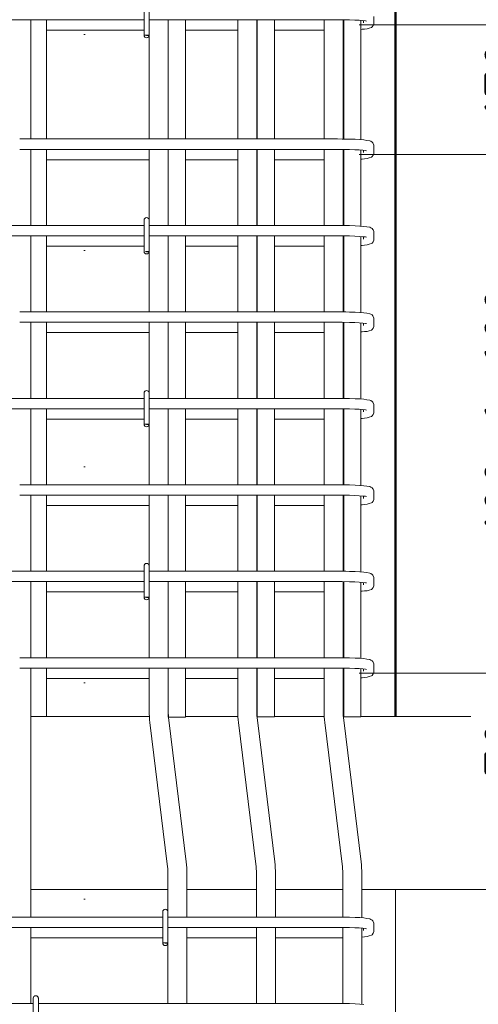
# Model space of a CAD drawing. Header units: millimetres. Extents: x 22882 to 32023, y -25742 to 9757.
# Tile 10 of 24: x 24415 to 24946, y 3767 to 4906. Entities that reach past the tile are written whole.
import ezdxf

# ---------------------------------------------------------------- set-up
doc = ezdxf.new("R2010")
doc.units = ezdxf.units.MM
doc.linetypes.add('ADSK_Линия разреза', pattern=[500, 0, -250, 0, -250])
doc.linetypes.add('ADSK_Пунктирная_п5', pattern=[125, 0, -125])
for name, color, linetype, lineweight in [('A-____-____-DIMS', 211, 'Continuous', 9), ('A-____-____-DIMS-25', 211, 'Continuous', 9), ('A-FLOR-____-MCUT', 192, 'Continuous', 50), ('G-____-____-SYMB', 111, 'ADSK_Пунктирная_п5', 20), ('S-COLS-____-OTLN', 52, 'Continuous', 20), ('S-RBAR-____-OTLN', 171, 'Continuous', 100)]:
    doc.layers.add(name, color=color, linetype=linetype, lineweight=lineweight)
doc.styles.add('GOST Common_I_1', font='GOST_Common Italic.ttf', dxfattribs={"width": 0.8, "height": 62.5})
doc.dimstyles.new('ADSK_Для_арматуры_Основной_2_5_мм_шаг_кол-во_Стрелки_точный', dxfattribs={"dimscale": 304.8, "dimtxt": 0.206224, "dimasz": 0, "dimexe": 0.123031, "dimexo": 0.000403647, "dimgap": 0.032808, "dimtad": 1, "dimdec": 0, "dimlfac": 304.8, "dimdsep": 46, "dimtxsty": 'GOST Common_I_1', "dimblk2": 'NONE', "dimsah": 1, "dimcen": 0.09, "dimdle": 0.123031, "dimazin": 0, "dimtfac": 1, "dimtdec": 4, "dimtix": 1, "dimtmove": 0, "dimatfit": 3, "dimfxl": 1, "dimtvp": 1, "dimtfill": 1, "dimtolj": 1, "dimtzin": 0, "dimarcsym": 2})
doc.dimstyles.new('ADSK_Для_арматуры_Основной_2_5_мм_шаг_кол-во_Стрелки_точный_1', dxfattribs={"dimscale": 304.8, "dimtxt": 0.206224, "dimasz": 0.246063, "dimexe": 0.123031, "dimexo": 0.000403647, "dimgap": 0.032808, "dimtad": 1, "dimdec": 0, "dimlfac": 304.8, "dimdsep": 46, "dimtxsty": 'GOST Common_I_1', "dimsah": 1, "dimcen": 0.09, "dimdle": 0.123031, "dimazin": 0, "dimtfac": 1, "dimtdec": 4, "dimtix": 1, "dimtmove": 0, "dimatfit": 3, "dimfxl": 1, "dimtvp": 1, "dimtfill": 1, "dimtolj": 1, "dimtzin": 0, "dimarcsym": 2})
doc.dimstyles.new('ADSK_Округление_5мм__Узкий_', dxfattribs={"dimscale": 304.8, "dimtxt": 0.206224, "dimasz": 0.147638, "dimexe": 0.123031, "dimexo": 0.000269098, "dimgap": 0.032808, "dimtad": 1, "dimdec": 0, "dimlfac": 304.8, "dimrnd": 5, "dimdsep": 46, "dimtxsty": 'GOST Common_I_1', "dimblk1": 'OBLIQUE', "dimblk2": 'OBLIQUE', "dimsah": 1, "dimcen": 0.09, "dimdle": 0.123031, "dimazin": 0, "dimtfac": 1, "dimtdec": 4, "dimtix": 1, "dimtmove": 0, "dimatfit": 3, "dimfxl": 1, "dimtvp": 1, "dimtfill": 1, "dimtolj": 1, "dimtzin": 0, "dimlwd": 20, "dimlwe": 20, "dimarcsym": 2})
doc.dimstyles.new('ADSK_Округление_5мм__Узкий__1', dxfattribs={"dimscale": 304.8, "dimtxt": 0.206224, "dimasz": 0.147638, "dimexe": 0.123031, "dimexo": 0.000269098, "dimgap": 0.032808, "dimtad": 1, "dimdec": 0, "dimlfac": 304.8, "dimrnd": 5, "dimdsep": 46, "dimtxsty": 'GOST Common_I_1', "dimblk1": 'OBLIQUE', "dimblk2": 'OBLIQUE', "dimsah": 1, "dimcen": 0.09, "dimdle": 0.123031, "dimazin": 0, "dimtfac": 1, "dimtdec": 4, "dimtix": 1, "dimtmove": 1, "dimatfit": 3, "dimfxl": 1, "dimtvp": 1, "dimtfill": 1, "dimtolj": 1, "dimtzin": 0, "dimlwd": 20, "dimlwe": 20, "dimarcsym": 2})

# ---------------------------------------------------------------- blocks, each defined once
blk = doc.blocks.new('DIMBLOCK8-КЖ1_ПЭ_ВЭ2_Армирование_Пилоны_Пм-2_2_1-1')
at = {"layer": 'A-____-____-DIMS-25', "lineweight": 40}
for p, q in [((25044.6, 6100), (25022.1, 6122.5)), ((25044.6, 6100), (25067.1, 6077.5)), ((25044.6, 4900), (25022.1, 4922.5)), ((25044.6, 4900), (25067.1, 4877.5))]:
    blk.add_line(p, q, dxfattribs=at)
at = {"layer": 'A-____-____-DIMS-25', "lineweight": 20}
for p, q in [((25044.6, 6100), (24808, 6100)), ((25044.6, 6100), (25044.6, 4900)), ((25044.6, 6100), (25082.1, 6100)), ((25044.6, 4900), (24808, 4900)), ((25044.6, 4900), (25082.1, 4900))]:
    blk.add_line(p, q, dxfattribs=at)
at = {"layer": 'A-____-____-DIMS-25', "color": 0, "lineweight": 20, "insert": (24953, 5434.5), "char_height": 62.5, "width": 157.25, "attachment_point": 1, "rotation": 90, "line_spacing_factor": 1.022761, "style": 'GOST Common_I_1', "bg_fill": 3, "box_fill_scale": 1.25, "bg_fill_color": 256, "bg_fill_true_color": 13158600, "bg_fill_transparency": 0}
blk.add_mtext('1200', dxfattribs=at)
blk = doc.blocks.new('_Oblique')
at = {"color": 0, "linetype": 'ByBlock', "lineweight": -2}
blk.add_line((-0.5, -0.5), (0.5, 0.5), dxfattribs=at)
blk = doc.blocks.new('DIMBLOCK9-КЖ1_ПЭ_ВЭ2_Армирование_Пилоны_Пм-2_2_1-1')
at = {"layer": 'A-____-____-DIMS-25', "lineweight": 40}
for p, q in [((25044.6, 4900), (25022.1, 4922.5)), ((25044.6, 4900), (25067.1, 4877.5)), ((25044.6, 4750), (25022.1, 4772.5)), ((25044.6, 4750), (25067.1, 4727.5))]:
    blk.add_line(p, q, dxfattribs=at)
at = {"layer": 'A-____-____-DIMS-25', "lineweight": 20}
for p, q in [((25044.6, 4900), (24808, 4900)), ((25044.6, 4900), (25044.6, 4750)), ((25044.6, 4900), (25082.1, 4900)), ((25044.6, 4750), (24808, 4750)), ((25044.6, 4750), (25082.1, 4750))]:
    blk.add_line(p, q, dxfattribs=at)
at = {"layer": 'A-____-____-DIMS-25', "color": 0, "lineweight": 20, "insert": (24953, 4777.1), "char_height": 62.5, "width": 115.061, "attachment_point": 1, "rotation": 90, "line_spacing_factor": 1.022761, "style": 'GOST Common_I_1', "bg_fill": 3, "box_fill_scale": 1.25, "bg_fill_color": 256, "bg_fill_true_color": 13158600, "bg_fill_transparency": 0}
blk.add_mtext('150', dxfattribs=at)
blk = doc.blocks.new('DIMBLOCK10-КЖ1_ПЭ_ВЭ2_Армирование_Пилоны_Пм-2_2_1-1')
at = {"layer": 'A-____-____-DIMS-25', "lineweight": 40}
for p, q in [((25044.6, 4750), (25022.1, 4772.5)), ((25044.6, 4750), (25067.1, 4727.5)), ((25044.6, 4150), (25022.1, 4172.5)), ((25044.6, 4150), (25067.1, 4127.5))]:
    blk.add_line(p, q, dxfattribs=at)
at = {"layer": 'A-____-____-DIMS-25', "lineweight": 20}
for p, q in [((25044.6, 4750), (24808, 4750)), ((25044.6, 4750), (25044.6, 4150)), ((25044.6, 4750), (25082.1, 4750)), ((25044.6, 4150), (24808, 4150)), ((25044.6, 4150), (25082.1, 4150))]:
    blk.add_line(p, q, dxfattribs=at)
at = {"layer": 'A-____-____-DIMS-25', "color": 0, "lineweight": 20, "insert": (24953, 4397.3), "char_height": 62.5, "width": 126.567, "attachment_point": 1, "rotation": 90, "line_spacing_factor": 1.022761, "style": 'GOST Common_I_1', "bg_fill": 3, "box_fill_scale": 1.25, "bg_fill_color": 256, "bg_fill_true_color": 13158600, "bg_fill_transparency": 0}
blk.add_mtext('600', dxfattribs=at)
blk = doc.blocks.new('DIMBLOCK11-КЖ1_ПЭ_ВЭ2_Армирование_Пилоны_Пм-2_2_1-1')
at = {"layer": 'A-____-____-DIMS-25', "lineweight": 40}
for p, q in [((25044.6, 4150), (25022.1, 4172.5)), ((25044.6, 4150), (25067.1, 4127.5)), ((25044.6, 4100), (25022.1, 4122.5)), ((25044.6, 4100), (25067.1, 4077.5))]:
    blk.add_line(p, q, dxfattribs=at)
at = {"layer": 'A-____-____-DIMS-25', "lineweight": 20}
for p, q in [((25044.6, 4150), (24808, 4150)), ((25044.6, 4150), (25044.6, 4062.5)), ((25044.6, 4150), (25082.1, 4150)), ((25044.6, 4098.2), (25044.6, 4125)), ((25044.6, 4100), (24875, 4100)), ((25044.6, 4100), (25082.1, 4100)), ((25044.6, 4015.3), (25044.6, 4098.2))]:
    blk.add_line(p, q, dxfattribs=at)
at = {"layer": 'A-____-____-DIMS-25', "color": 0, "lineweight": 20, "insert": (24953, 4015.3), "char_height": 62.5, "width": 84.378, "attachment_point": 1, "rotation": 90, "line_spacing_factor": 1.022761, "style": 'GOST Common_I_1', "bg_fill": 3, "box_fill_scale": 1.25, "bg_fill_color": 256, "bg_fill_true_color": 13158600, "bg_fill_transparency": 0}
blk.add_mtext('50', dxfattribs=at)
blk = doc.blocks.new('DIMBLOCK13-КЖ1_ПЭ_ВЭ2_Армирование_Пилоны_Пм-2_2_1-1')
at = {"layer": 'A-____-____-DIMS-25', "lineweight": 40}
for points in [[(25044.6, 6100), (25034.8, 6025), (25054.5, 6025)], [(25044.6, 4900), (25054.5, 4975), (25034.8, 4975)]]:
    blk.add_hatch(color=256, dxfattribs=at).paths.add_polyline_path(points)
at = {"layer": 'A-____-____-DIMS-25'}
for p, q in [((25044.6, 6137.5), (25044.6, 4862.5)), ((25044.6, 6100), (24856.5, 6100)), ((25044.6, 6100), (25082.1, 6100)), ((25044.6, 4900), (24856.5, 4900)), ((25044.6, 4900), (25082.1, 4900))]:
    blk.add_line(p, q, dxfattribs=at)
at = {"layer": 'A-____-____-DIMS-25', "lineweight": 40}
for p, q in [((25044.6, 6100), (25034.8, 6025)), ((25054.5, 6025), (25044.6, 6100)), ((25034.8, 6025), (25054.5, 6025)), ((25054.5, 4975), (25034.8, 4975)), ((25034.8, 4975), (25044.6, 4900)), ((25044.6, 4900), (25054.5, 4975))]:
    blk.add_line(p, q, dxfattribs=at)
at = {"layer": 'A-____-____-DIMS-25', "color": 0, "insert": (24953, 5329), "char_height": 62.5, "width": 410.383, "attachment_point": 1, "rotation": 90, "line_spacing_factor": 1.022761, "style": 'GOST Common_I_1', "bg_fill": 3, "box_fill_scale": 1.25, "bg_fill_color": 256, "bg_fill_true_color": 13158600, "bg_fill_transparency": 0}
blk.add_mtext('200x6=1200', dxfattribs=at)
blk = doc.blocks.new('_None')
blk = doc.blocks.new('DIMBLOCK14-КЖ1_ПЭ_ВЭ2_Армирование_Пилоны_Пм-2_2_1-1')
at = {"layer": 'A-____-____-DIMS-25', "lineweight": 40}
for points in [[(25044.6, 4750), (25034.8, 4675), (25054.5, 4675)], [(25044.6, 4150), (25054.5, 4225), (25034.8, 4225)]]:
    blk.add_hatch(color=256, dxfattribs=at).paths.add_polyline_path(points)
at = {"layer": 'A-____-____-DIMS-25'}
for p, q in [((25044.6, 4787.5), (25044.6, 4112.5)), ((25044.6, 4750), (24856.5, 4750)), ((25044.6, 4750), (25082.1, 4750)), ((25044.6, 4150), (24856.5, 4150)), ((25044.6, 4150), (25082.1, 4150))]:
    blk.add_line(p, q, dxfattribs=at)
at = {"layer": 'A-____-____-DIMS-25', "lineweight": 40}
for p, q in [((25044.6, 4750), (25034.8, 4675)), ((25054.5, 4675), (25044.6, 4750)), ((25034.8, 4675), (25054.5, 4675)), ((25054.5, 4225), (25034.8, 4225)), ((25034.8, 4225), (25044.6, 4150)), ((25044.6, 4150), (25054.5, 4225))]:
    blk.add_line(p, q, dxfattribs=at)
at = {"layer": 'A-____-____-DIMS-25', "color": 0, "insert": (24953, 4296.6), "char_height": 62.5, "width": 368.194, "attachment_point": 1, "rotation": 90, "line_spacing_factor": 1.022761, "style": 'GOST Common_I_1', "bg_fill": 3, "box_fill_scale": 1.25, "bg_fill_color": 256, "bg_fill_true_color": 13158600, "bg_fill_transparency": 0}
blk.add_mtext('100x6=600', dxfattribs=at)

msp = doc.modelspace()

# ---------------------------------------------------------------- hatches: boundary and pattern name
at = {"layer": 'S-RBAR-____-OTLN', "lineweight": 20}
for points in [[(24564.1938, 4887.302), (24564.7896, 4888), (24558.8918, 4888), (24561.8918, 4887.605)], [(24564.1938, 4637.302), (24564.7896, 4638), (24560.4836, 4637.7904), (24561.8918, 4637.605)], [(24564.1938, 4437.302), (24564.7896, 4438), (24558.8918, 4438), (24561.8918, 4437.605)], [(24564.1938, 4237.302), (24564.7896, 4238), (24558.8918, 4238), (24561.8918, 4237.605)]]:
    msp.add_hatch(color=256, dxfattribs=at).paths.add_polyline_path(points)
h = msp.add_hatch(color=256, dxfattribs=at)
edge = h.paths.add_edge_path()
edge.add_arc((24561.8918, 4888), 3, 339.0594289, 360)
edge.add_line((24564.8918, 4888), (24561.8918, 4888))
edge.add_line((24561.8918, 4888), (24564.6937, 4886.9278))
h = msp.add_hatch(color=256, dxfattribs=at)
edge = h.paths.add_edge_path()
edge.add_arc((24561.8918, 4638), 3, 339.0594289, 360)
edge.add_line((24564.8918, 4638), (24561.8918, 4638))
edge.add_line((24561.8918, 4638), (24564.6937, 4636.9278))
h = msp.add_hatch(color=256, dxfattribs=at)
edge = h.paths.add_edge_path()
edge.add_arc((24561.8918, 4438), 3, 339.0594289, 360)
edge.add_line((24564.8918, 4438), (24561.8918, 4438))
edge.add_line((24561.8918, 4438), (24564.6937, 4436.9278))
h = msp.add_hatch(color=256, dxfattribs=at)
edge = h.paths.add_edge_path()
edge.add_arc((24561.8918, 4238), 3, 339.0594289, 360)
edge.add_line((24564.8918, 4238), (24561.8918, 4238))
edge.add_line((24561.8918, 4238), (24564.6937, 4236.9278))
at = {"layer": 'S-RBAR-____-OTLN', "lineweight": 9}
msp.add_hatch(color=8, dxfattribs=at).paths.add_polyline_path([(24585.8019, 3837.302), (24586.3977, 3838), (24580.4999, 3838), (24583.4999, 3837.605)])
h = msp.add_hatch(color=8, dxfattribs=at)
edge = h.paths.add_edge_path()
edge.add_arc((24583.4999, 3838), 3, 344.8006484, 360)
edge.add_line((24586.4999, 3838), (24583.4999, 3838))
edge.add_line((24583.4999, 3838), (24586.3949, 3837.2135))

# ---------------------------------------------------------------- linework, layer by layer
at = {"layer": 'A-FLOR-____-MCUT', "color": 8, "lineweight": 9}
for p, q in [((24565.0863, 4100), (24445.9999, 4100)), ((24667.5863, 4100), (24606.8918, 4100)), ((24689.9999, 4100), (24689.6473, 4100)), ((24767.5863, 4100), (24709.9999, 4100)), ((24789.9999, 4100), (24789.6473, 4100)), ((25219.4928, 4100), (24809.9999, 4100)), ((24427.9999, 3900), (24586.4999, 3900)), ((24608.4999, 3900), (24688.9999, 3900)), ((24710.9999, 3900), (24788.9999, 3900)), ((24810.9999, 3900), (25219.4928, 3900))]:
    msp.add_line(p, q, dxfattribs=at)
at = {"layer": 'G-____-____-SYMB', "linetype": 'ADSK_Линия разреза'}
msp.add_line((24490, 9640.9335), (24490, 3212.4236), dxfattribs=at)
at = {"layer": 'S-COLS-____-OTLN', "lineweight": 50}
msp.add_line((24850, 4100.0496), (24850, 6900), dxfattribs=at)
at = {"layer": 'S-COLS-____-OTLN', "color": 8, "lineweight": 9}
msp.add_line((24850, 3620), (24850, 3900), dxfattribs=at)
at = {"layer": 'S-RBAR-____-OTLN', "lineweight": 20}
for p, q in [((24558.8918, 4924), (24558.8918, 4888)), ((24564.8918, 4924), (24564.8918, 4888)), ((24824.9998, 4902.2932), (24824.9998, 4909.7068)), ((24558.8918, 4906), (24264.8918, 4906)), ((24427.9999, 4768), (24427.9999, 4906)), ((24445.9999, 4768), (24445.9999, 4906)), ((24782.9998, 4906), (24564.8918, 4906)), ((24586.8918, 4906), (24586.8918, 4768)), ((24606.8918, 4906), (24606.8918, 4768)), ((24689.9999, 4906), (24689.9999, 4768)), ((24709.9999, 4906), (24709.9999, 4768)), ((24788.2254, 4905.9754), (24782.9998, 4906)), ((24796.6182, 4905.8275), (24788.2254, 4905.9754)), ((24789.9999, 4905.9442), (24789.9999, 4767.9456)), ((24802.7452, 4905.619), (24796.6182, 4905.8275)), ((24808.0742, 4905.3405), (24802.7452, 4905.619)), ((24812.3633, 4905.0079), (24808.0742, 4905.3405)), ((24809.9999, 4905.1912), (24809.9999, 4767.2259)), ((24815.3475, 4904.6541), (24812.3633, 4905.0079)), ((24812.9998, 4902.2932), (24812.9998, 4904.9324)), ((24816.4422, 4904.4491), (24815.3475, 4904.6541)), ((24822.0849, 4897.0303), (24822.8238, 4897.5834)), ((24822.8238, 4897.5834), (24824.1697, 4899.2054)), ((24824.1697, 4899.2054), (24824.8888, 4901.13)), ((24824.8888, 4901.13), (24824.9998, 4902.2932)), ((24445.9999, 4894), (24558.8918, 4894)), ((24564.7896, 4888), (24558.8918, 4888)), ((24558.8918, 4888), (24561.8918, 4887.605)), ((24564.8918, 4888), (24561.8918, 4888)), ((24561.8918, 4888), (24564.6937, 4886.9278)), ((24561.8918, 4887.605), (24564.1938, 4887.302)), ((24564.1938, 4887.302), (24564.7896, 4888)), ((24606.8918, 4894), (24667.3918, 4894)), ((24689.3918, 4894), (24689.9999, 4894)), ((24709.9999, 4894), (24767.3918, 4894)), ((24789.3918, 4894.0402), (24789.9999, 4894.0489)), ((24809.9999, 4894.774), (24811.2925, 4894.8564)), ((24811.2925, 4894.8564), (24814.232, 4895.1709)), ((24814.232, 4895.1709), (24817.1715, 4895.4853)), ((24817.1715, 4895.4853), (24819.6282, 4896.2578)), ((24819.6282, 4896.2578), (24822.0849, 4897.0303)), ((24782.9998, 4768), (24414.8918, 4768)), ((24788.3388, 4767.9749), (24782.9998, 4768)), ((24792.6368, 4767.8991), (24788.3388, 4767.9749)), ((24796.9347, 4767.8234), (24792.6368, 4767.8991)), ((24803.2555, 4767.6081), (24796.9347, 4767.8234)), ((24808.8371, 4767.3162), (24803.2555, 4767.6081)), ((24813.5022, 4766.9537), (24808.8371, 4767.3162)), ((24816.8201, 4766.411), (24813.5022, 4766.9537)), ((24820.138, 4765.8683), (24816.8201, 4766.411)), ((24821.4824, 4765.3185), (24820.138, 4765.8683)), ((24822.8238, 4764.4166), (24821.4824, 4765.3185)), ((24823.7076, 4763.4835), (24822.8238, 4764.4166)), ((24824.1697, 4762.7946), (24823.7076, 4763.4835)), ((24824.8888, 4760.87), (24824.1697, 4762.7946)), ((24824.9998, 4759.7068), (24824.8888, 4760.87)), ((24782.9998, 4756), (24414.8918, 4756)), ((24427.9999, 4668), (24427.9999, 4756)), ((24445.9999, 4668), (24445.9999, 4756)), ((24586.8918, 4756), (24586.8918, 4668)), ((24606.8918, 4756), (24606.8918, 4668)), ((24689.9999, 4756), (24689.9999, 4668)), ((24709.9999, 4756), (24709.9999, 4668)), ((24788.2254, 4755.9754), (24782.9998, 4756)), ((24796.6182, 4755.8275), (24788.2254, 4755.9754)), ((24789.9999, 4755.9442), (24789.9999, 4667.9456)), ((24802.7452, 4755.619), (24796.6182, 4755.8275)), ((24808.0742, 4755.3405), (24802.7452, 4755.619)), ((24812.3633, 4755.0079), (24808.0742, 4755.3405)), ((24809.9999, 4755.1912), (24809.9999, 4667.2259)), ((24815.3475, 4754.6541), (24812.3633, 4755.0079)), ((24812.9998, 4752.2932), (24812.9998, 4754.9324)), ((24816.4422, 4754.4491), (24815.3475, 4754.6541)), ((24824.1697, 4749.2054), (24824.8888, 4751.13)), ((24824.8888, 4751.13), (24824.9998, 4752.2932)), ((24824.9998, 4752.2932), (24824.9998, 4759.7068)), ((24445.9999, 4744), (24564.8918, 4744)), ((24606.8918, 4744), (24667.3918, 4744)), ((24689.3918, 4744), (24689.9999, 4744)), ((24709.9999, 4744), (24767.3918, 4744)), ((24789.3918, 4744.0402), (24789.9999, 4744.0489)), ((24809.9999, 4744.774), (24811.2925, 4744.8564)), ((24811.2925, 4744.8564), (24814.232, 4745.1709)), ((24814.232, 4745.1709), (24817.1715, 4745.4853)), ((24817.1715, 4745.4853), (24819.6282, 4746.2578)), ((24819.6282, 4746.2578), (24822.0849, 4747.0303)), ((24822.0849, 4747.0303), (24822.8238, 4747.5834)), ((24822.8238, 4747.5834), (24824.1697, 4749.2054)), ((24558.8918, 4674), (24558.8918, 4638)), ((24564.8918, 4674), (24564.8918, 4638)), ((24558.8918, 4668), (24264.8918, 4668)), ((24782.9998, 4668), (24564.8918, 4668)), ((24788.3388, 4667.9749), (24782.9998, 4668)), ((24792.6368, 4667.8991), (24788.3388, 4667.9749)), ((24796.9347, 4667.8234), (24792.6368, 4667.8991)), ((24803.2555, 4667.6081), (24796.9347, 4667.8234)), ((24808.8371, 4667.3162), (24803.2555, 4667.6081)), ((24813.5022, 4666.9537), (24808.8371, 4667.3162)), ((24816.8201, 4666.411), (24813.5022, 4666.9537)), ((24820.138, 4665.8683), (24816.8201, 4666.411)), ((24821.4824, 4665.3185), (24820.138, 4665.8683)), ((24822.8238, 4664.4166), (24821.4824, 4665.3185)), ((24823.7076, 4663.4835), (24822.8238, 4664.4166)), ((24824.1697, 4662.7946), (24823.7076, 4663.4835)), ((24824.8888, 4660.87), (24824.1697, 4662.7946)), ((24824.9998, 4659.7068), (24824.8888, 4660.87)), ((24824.9998, 4652.2932), (24824.9998, 4659.7068)), ((24558.8918, 4656), (24264.8918, 4656)), ((24427.9999, 4568), (24427.9999, 4656)), ((24445.9999, 4568), (24445.9999, 4656)), ((24782.9998, 4656), (24564.8918, 4656)), ((24586.8918, 4656), (24586.8918, 4568)), ((24606.8918, 4656), (24606.8918, 4568)), ((24689.9999, 4656), (24689.9999, 4568)), ((24709.9999, 4656), (24709.9999, 4568)), ((24788.2254, 4655.9754), (24782.9998, 4656)), ((24796.6182, 4655.8275), (24788.2254, 4655.9754)), ((24789.9999, 4655.9442), (24789.9999, 4567.9456)), ((24802.7452, 4655.619), (24796.6182, 4655.8275)), ((24808.0742, 4655.3405), (24802.7452, 4655.619)), ((24812.3633, 4655.0079), (24808.0742, 4655.3405)), ((24809.9999, 4655.1912), (24809.9999, 4567.2259)), ((24815.3475, 4654.6541), (24812.3633, 4655.0079)), ((24812.9998, 4652.2932), (24812.9998, 4654.9324)), ((24816.4422, 4654.4491), (24815.3475, 4654.6541)), ((24819.6282, 4646.2578), (24822.0849, 4647.0303)), ((24822.0849, 4647.0303), (24822.8238, 4647.5834)), ((24822.8238, 4647.5834), (24824.1697, 4649.2054)), ((24824.1697, 4649.2054), (24824.8888, 4651.13)), ((24824.8888, 4651.13), (24824.9998, 4652.2932)), ((24445.9999, 4644), (24558.8918, 4644)), ((24564.7896, 4638), (24560.4836, 4637.7904)), ((24560.4836, 4637.7904), (24561.8918, 4637.605)), ((24564.8918, 4638), (24561.8918, 4638)), ((24561.8918, 4638), (24564.6937, 4636.9278)), ((24561.8918, 4637.605), (24564.1938, 4637.302)), ((24564.1938, 4637.302), (24564.7896, 4638)), ((24606.8918, 4644), (24667.3918, 4644)), ((24689.3918, 4644), (24689.9999, 4644)), ((24709.9999, 4644), (24767.3918, 4644)), ((24789.3918, 4644.0402), (24789.9999, 4644.0489)), ((24809.9999, 4644.774), (24811.2925, 4644.8564)), ((24811.2925, 4644.8564), (24814.232, 4645.1709)), ((24814.232, 4645.1709), (24817.1715, 4645.4853)), ((24817.1715, 4645.4853), (24819.6282, 4646.2578)), ((24782.9998, 4568), (24414.8918, 4568)), ((24788.3388, 4567.9749), (24782.9998, 4568)), ((24792.6368, 4567.8991), (24788.3388, 4567.9749)), ((24796.9347, 4567.8234), (24792.6368, 4567.8991)), ((24803.2555, 4567.6081), (24796.9347, 4567.8234)), ((24808.8371, 4567.3162), (24803.2555, 4567.6081)), ((24813.5022, 4566.9537), (24808.8371, 4567.3162)), ((24782.9998, 4556), (24414.8918, 4556)), ((24427.9999, 4468), (24427.9999, 4556)), ((24445.9999, 4468), (24445.9999, 4556)), ((24586.8918, 4556), (24586.8918, 4468)), ((24606.8918, 4556), (24606.8918, 4468)), ((24689.9999, 4556), (24689.9999, 4468)), ((24709.9999, 4556), (24709.9999, 4468)), ((24788.2254, 4555.9754), (24782.9998, 4556)), ((24796.6182, 4555.8275), (24788.2254, 4555.9754)), ((24789.9999, 4555.9442), (24789.9999, 4467.9456)), ((24802.7452, 4555.619), (24796.6182, 4555.8275)), ((24816.8201, 4566.411), (24813.5022, 4566.9537)), ((24820.138, 4565.8683), (24816.8201, 4566.411)), ((24821.4824, 4565.3185), (24820.138, 4565.8683)), ((24822.8238, 4564.4166), (24821.4824, 4565.3185)), ((24823.7076, 4563.4835), (24822.8238, 4564.4166)), ((24824.1697, 4562.7946), (24823.7076, 4563.4835)), ((24824.8888, 4560.87), (24824.1697, 4562.7946)), ((24824.9998, 4559.7068), (24824.8888, 4560.87)), ((24824.9998, 4552.2932), (24824.9998, 4559.7068)), ((24808.0742, 4555.3405), (24802.7452, 4555.619)), ((24812.3633, 4555.0079), (24808.0742, 4555.3405)), ((24809.9999, 4555.1912), (24809.9999, 4467.2259)), ((24809.9999, 4544.774), (24811.2925, 4544.8564)), ((24811.2925, 4544.8564), (24814.232, 4545.1709)), ((24815.3475, 4554.6541), (24812.3633, 4555.0079)), ((24812.9998, 4552.2932), (24812.9998, 4554.9324)), ((24814.232, 4545.1709), (24817.1715, 4545.4853)), ((24816.4422, 4554.4491), (24815.3475, 4554.6541)), ((24817.1715, 4545.4853), (24819.6282, 4546.2578)), ((24819.6282, 4546.2578), (24822.0849, 4547.0303)), ((24822.0849, 4547.0303), (24822.8238, 4547.5834)), ((24822.8238, 4547.5834), (24824.1697, 4549.2054)), ((24824.1697, 4549.2054), (24824.8888, 4551.13)), ((24824.8888, 4551.13), (24824.9998, 4552.2932)), ((24445.9999, 4544), (24564.8918, 4544)), ((24606.8918, 4544), (24667.3918, 4544)), ((24689.3918, 4544), (24689.9999, 4544)), ((24709.9999, 4544), (24767.3918, 4544)), ((24789.3918, 4544.0402), (24789.9999, 4544.0489)), ((24558.8918, 4468), (24264.8918, 4468)), ((24558.8918, 4474), (24558.8918, 4438)), ((24564.8918, 4474), (24564.8918, 4438)), ((24782.9998, 4468), (24564.8918, 4468)), ((24788.3388, 4467.9749), (24782.9998, 4468)), ((24792.6368, 4467.8991), (24788.3388, 4467.9749)), ((24796.9347, 4467.8234), (24792.6368, 4467.8991)), ((24803.2555, 4467.6081), (24796.9347, 4467.8234)), ((24808.8371, 4467.3162), (24803.2555, 4467.6081)), ((24813.5022, 4466.9537), (24808.8371, 4467.3162)), ((24816.8201, 4466.411), (24813.5022, 4466.9537)), ((24820.138, 4465.8683), (24816.8201, 4466.411)), ((24821.4824, 4465.3185), (24820.138, 4465.8683)), ((24822.8238, 4464.4166), (24821.4824, 4465.3185)), ((24558.8918, 4456), (24264.8918, 4456)), ((24427.9999, 4368), (24427.9999, 4456)), ((24445.9999, 4368), (24445.9999, 4456)), ((24782.9998, 4456), (24564.8918, 4456)), ((24586.8918, 4456), (24586.8918, 4368)), ((24606.8918, 4456), (24606.8918, 4368)), ((24689.9999, 4456), (24689.9999, 4368)), ((24709.9999, 4456), (24709.9999, 4368)), ((24788.2254, 4455.9754), (24782.9998, 4456)), ((24796.6182, 4455.8275), (24788.2254, 4455.9754)), ((24789.9999, 4455.9442), (24789.9999, 4367.9456)), ((24802.7452, 4455.619), (24796.6182, 4455.8275)), ((24808.0742, 4455.3405), (24802.7452, 4455.619)), ((24812.3633, 4455.0079), (24808.0742, 4455.3405)), ((24809.9999, 4455.1912), (24809.9999, 4367.2259)), ((24815.3475, 4454.6541), (24812.3633, 4455.0079)), ((24812.9998, 4452.2932), (24812.9998, 4454.9324)), ((24816.4422, 4454.4491), (24815.3475, 4454.6541)), ((24823.7076, 4463.4835), (24822.8238, 4464.4166)), ((24824.1697, 4462.7946), (24823.7076, 4463.4835)), ((24824.8888, 4460.87), (24824.1697, 4462.7946)), ((24824.9998, 4459.7068), (24824.8888, 4460.87)), ((24824.9998, 4452.2932), (24824.9998, 4459.7068)), ((24445.9999, 4444), (24558.8918, 4444)), ((24606.8918, 4444), (24667.3918, 4444)), ((24689.3918, 4444), (24689.9999, 4444)), ((24709.9999, 4444), (24767.3918, 4444)), ((24789.3918, 4444.0402), (24789.9999, 4444.0489)), ((24809.9999, 4444.774), (24811.2925, 4444.8564)), ((24811.2925, 4444.8564), (24814.232, 4445.1709)), ((24814.232, 4445.1709), (24817.1715, 4445.4853)), ((24817.1715, 4445.4853), (24819.6282, 4446.2578)), ((24819.6282, 4446.2578), (24822.0849, 4447.0303)), ((24822.0849, 4447.0303), (24822.8238, 4447.5834)), ((24822.8238, 4447.5834), (24824.1697, 4449.2054)), ((24824.1697, 4449.2054), (24824.8888, 4451.13)), ((24824.8888, 4451.13), (24824.9998, 4452.2932)), ((24564.7896, 4438), (24558.8918, 4438)), ((24558.8918, 4438), (24561.8918, 4437.605)), ((24564.8918, 4438), (24561.8918, 4438)), ((24561.8918, 4438), (24564.6937, 4436.9278)), ((24561.8918, 4437.605), (24564.1938, 4437.302)), ((24564.1938, 4437.302), (24564.7896, 4438)), ((24782.9998, 4368), (24414.8918, 4368)), ((24788.3388, 4367.9749), (24782.9998, 4368)), ((24792.6368, 4367.8991), (24788.3388, 4367.9749)), ((24796.9347, 4367.8234), (24792.6368, 4367.8991)), ((24803.2555, 4367.6081), (24796.9347, 4367.8234)), ((24808.8371, 4367.3162), (24803.2555, 4367.6081)), ((24813.5022, 4366.9537), (24808.8371, 4367.3162)), ((24816.8201, 4366.411), (24813.5022, 4366.9537)), ((24820.138, 4365.8683), (24816.8201, 4366.411)), ((24821.4824, 4365.3185), (24820.138, 4365.8683)), ((24822.8238, 4364.4166), (24821.4824, 4365.3185)), ((24823.7076, 4363.4835), (24822.8238, 4364.4166)), ((24824.1697, 4362.7946), (24823.7076, 4363.4835)), ((24824.8888, 4360.87), (24824.1697, 4362.7946)), ((24782.9998, 4356), (24414.8918, 4356)), ((24427.9999, 4268), (24427.9999, 4356)), ((24445.9999, 4268), (24445.9999, 4356)), ((24586.8918, 4356), (24586.8918, 4268)), ((24606.8918, 4356), (24606.8918, 4268)), ((24689.9999, 4356), (24689.9999, 4268)), ((24709.9999, 4356), (24709.9999, 4268)), ((24788.2254, 4355.9754), (24782.9998, 4356)), ((24796.6182, 4355.8275), (24788.2254, 4355.9754)), ((24789.9999, 4355.9442), (24789.9999, 4267.9456)), ((24802.7452, 4355.619), (24796.6182, 4355.8275)), ((24808.0742, 4355.3405), (24802.7452, 4355.619)), ((24812.3633, 4355.0079), (24808.0742, 4355.3405)), ((24809.9999, 4355.1912), (24809.9999, 4267.2259)), ((24815.3475, 4354.6541), (24812.3633, 4355.0079)), ((24812.9998, 4352.2932), (24812.9998, 4354.9324)), ((24816.4422, 4354.4491), (24815.3475, 4354.6541)), ((24824.1697, 4349.2054), (24824.8888, 4351.13)), ((24824.9998, 4359.7068), (24824.8888, 4360.87)), ((24824.8888, 4351.13), (24824.9998, 4352.2932)), ((24824.9998, 4352.2932), (24824.9998, 4359.7068)), ((24445.9999, 4344), (24564.8918, 4344)), ((24606.8918, 4344), (24667.3918, 4344)), ((24689.3918, 4344), (24689.9999, 4344)), ((24709.9999, 4344), (24767.3918, 4344)), ((24789.3918, 4344.0402), (24789.9999, 4344.0489)), ((24809.9999, 4344.774), (24811.2925, 4344.8564)), ((24811.2925, 4344.8564), (24814.232, 4345.1709)), ((24814.232, 4345.1709), (24817.1715, 4345.4853)), ((24817.1715, 4345.4853), (24819.6282, 4346.2578)), ((24819.6282, 4346.2578), (24822.0849, 4347.0303)), ((24822.0849, 4347.0303), (24822.8238, 4347.5834)), ((24822.8238, 4347.5834), (24824.1697, 4349.2054)), ((24558.8918, 4274), (24558.8918, 4238)), ((24564.8918, 4274), (24564.8918, 4238)), ((24558.8918, 4268), (24264.8918, 4268)), ((24782.9998, 4268), (24564.8918, 4268)), ((24788.3388, 4267.9749), (24782.9998, 4268)), ((24792.6368, 4267.8991), (24788.3388, 4267.9749)), ((24796.9347, 4267.8234), (24792.6368, 4267.8991)), ((24803.2555, 4267.6081), (24796.9347, 4267.8234)), ((24808.8371, 4267.3162), (24803.2555, 4267.6081)), ((24813.5022, 4266.9537), (24808.8371, 4267.3162)), ((24816.8201, 4266.411), (24813.5022, 4266.9537)), ((24820.138, 4265.8683), (24816.8201, 4266.411)), ((24821.4824, 4265.3185), (24820.138, 4265.8683)), ((24822.8238, 4264.4166), (24821.4824, 4265.3185)), ((24823.7076, 4263.4835), (24822.8238, 4264.4166)), ((24824.1697, 4262.7946), (24823.7076, 4263.4835)), ((24824.8888, 4260.87), (24824.1697, 4262.7946)), ((24824.9998, 4259.7068), (24824.8888, 4260.87)), ((24824.9998, 4252.2932), (24824.9998, 4259.7068)), ((24558.8918, 4256), (24264.8918, 4256)), ((24427.9999, 4168), (24427.9999, 4256)), ((24445.9999, 4168), (24445.9999, 4256)), ((24782.9998, 4256), (24564.8918, 4256)), ((24586.8918, 4256), (24586.8918, 4168)), ((24606.8918, 4256), (24606.8918, 4168)), ((24689.9999, 4256), (24689.9999, 4168)), ((24709.9999, 4256), (24709.9999, 4168)), ((24788.2254, 4255.9754), (24782.9998, 4256)), ((24796.6182, 4255.8275), (24788.2254, 4255.9754)), ((24789.9999, 4255.9442), (24789.9999, 4167.9456)), ((24802.7452, 4255.619), (24796.6182, 4255.8275)), ((24808.0742, 4255.3405), (24802.7452, 4255.619)), ((24812.3633, 4255.0079), (24808.0742, 4255.3405)), ((24809.9999, 4255.1912), (24809.9999, 4167.2259)), ((24815.3475, 4254.6541), (24812.3633, 4255.0079)), ((24812.9998, 4252.2932), (24812.9998, 4254.9324)), ((24816.4422, 4254.4491), (24815.3475, 4254.6541)), ((24822.8238, 4247.5834), (24824.1697, 4249.2054)), ((24824.1697, 4249.2054), (24824.8888, 4251.13)), ((24824.8888, 4251.13), (24824.9998, 4252.2932)), ((24445.9999, 4244), (24558.8918, 4244)), ((24564.7896, 4238), (24558.8918, 4238)), ((24558.8918, 4238), (24561.8918, 4237.605)), ((24564.8918, 4238), (24561.8918, 4238)), ((24561.8918, 4238), (24564.6937, 4236.9278)), ((24561.8918, 4237.605), (24564.1938, 4237.302)), ((24564.1938, 4237.302), (24564.7896, 4238)), ((24606.8918, 4244), (24667.3918, 4244)), ((24689.3918, 4244), (24689.9999, 4244)), ((24709.9999, 4244), (24767.3918, 4244)), ((24789.3918, 4244.0402), (24789.9999, 4244.0489)), ((24809.9999, 4244.774), (24811.2925, 4244.8564)), ((24811.2925, 4244.8564), (24814.232, 4245.1709)), ((24814.232, 4245.1709), (24817.1715, 4245.4853)), ((24817.1715, 4245.4853), (24819.6282, 4246.2578)), ((24819.6282, 4246.2578), (24822.0849, 4247.0303)), ((24822.0849, 4247.0303), (24822.8238, 4247.5834)), ((24782.9998, 4168), (24414.8918, 4168)), ((24788.3388, 4167.9749), (24782.9998, 4168)), ((24792.6368, 4167.8991), (24788.3388, 4167.9749)), ((24796.9347, 4167.8234), (24792.6368, 4167.8991)), ((24803.2555, 4167.6081), (24796.9347, 4167.8234)), ((24808.8371, 4167.3162), (24803.2555, 4167.6081)), ((24813.5022, 4166.9537), (24808.8371, 4167.3162)), ((24816.8201, 4166.411), (24813.5022, 4166.9537)), ((24820.138, 4165.8683), (24816.8201, 4166.411)), ((24821.4824, 4165.3185), (24820.138, 4165.8683)), ((24822.8238, 4164.4166), (24821.4824, 4165.3185)), ((24823.7076, 4163.4835), (24822.8238, 4164.4166)), ((24824.1697, 4162.7946), (24823.7076, 4163.4835)), ((24824.8888, 4160.87), (24824.1697, 4162.7946)), ((24824.9998, 4159.7068), (24824.8888, 4160.87)), ((24824.9998, 4152.2932), (24824.9998, 4159.7068)), ((24782.9998, 4156), (24414.8918, 4156)), ((24427.9999, 4100), (24427.9999, 4156)), ((24445.9999, 4100), (24445.9999, 4156)), ((24586.8918, 4156), (24586.8918, 4099.2755)), ((24606.8918, 4156), (24606.8918, 4099.2755)), ((24689.9999, 4156), (24689.9999, 4099.6377)), ((24709.9999, 4156), (24709.9999, 4099.6377)), ((24788.2254, 4155.9754), (24782.9998, 4156)), ((24796.6182, 4155.8275), (24788.2254, 4155.9754)), ((24789.9999, 4155.9442), (24789.9999, 4099.6377)), ((24802.7452, 4155.619), (24796.6182, 4155.8275)), ((24808.0742, 4155.3405), (24802.7452, 4155.619)), ((24812.3633, 4155.0079), (24808.0742, 4155.3405)), ((24809.9999, 4155.1912), (24809.9999, 4099.6377)), ((24815.3475, 4154.6541), (24812.3633, 4155.0079)), ((24812.9998, 4152.2932), (24812.9998, 4154.9324)), ((24816.4422, 4154.4491), (24815.3475, 4154.6541)), ((24817.1715, 4145.4853), (24819.6282, 4146.2578)), ((24819.6282, 4146.2578), (24822.0849, 4147.0303)), ((24822.0849, 4147.0303), (24822.8238, 4147.5834)), ((24822.8238, 4147.5834), (24824.1697, 4149.2054)), ((24824.1697, 4149.2054), (24824.8888, 4151.13)), ((24824.8888, 4151.13), (24824.9998, 4152.2932)), ((24445.9999, 4144), (24564.8918, 4144)), ((24606.8918, 4144), (24667.3918, 4144)), ((24689.3918, 4144), (24689.9999, 4144)), ((24709.9999, 4144), (24767.3918, 4144)), ((24789.3918, 4144.0402), (24789.9999, 4144.0489)), ((24809.9999, 4144.774), (24811.2925, 4144.8564)), ((24811.2925, 4144.8564), (24814.232, 4145.1709)), ((24814.232, 4145.1709), (24817.1715, 4145.4853)), ((24445.9999, 4100), (24427.9999, 4100)), ((24586.8918, 4099.2755), (24606.8918, 4099.2755)), ((24689.9999, 4099.6377), (24709.9999, 4099.6377)), ((24789.9999, 4099.6377), (24809.9999, 4099.6377))]:
    msp.add_line(p, q, dxfattribs=at)
at = {"layer": 'S-RBAR-____-OTLN', "color": 8, "lineweight": 9}
for p, q in [((24427.9999, 4768), (24427.9999, 4906)), ((24586.8918, 4906), (24586.8918, 4768)), ((24667.3918, 4906), (24667.3918, 4768)), ((24689.3918, 4906), (24689.3918, 4768)), ((24767.3918, 4906), (24767.3918, 4768)), ((24789.3918, 4905.9549), (24789.3918, 4767.9563)), ((24564.8918, 4888), (24564.8918, 4768)), ((24427.9999, 4668), (24427.9999, 4756)), ((24564.8918, 4756), (24564.8918, 4674)), ((24586.8918, 4756), (24586.8918, 4668)), ((24667.3918, 4756), (24667.3918, 4668)), ((24689.3918, 4756), (24689.3918, 4668)), ((24767.3918, 4756), (24767.3918, 4668)), ((24789.3918, 4755.9549), (24789.3918, 4667.9563)), ((24427.9999, 4568), (24427.9999, 4656)), ((24586.8918, 4656), (24586.8918, 4568)), ((24667.3918, 4656), (24667.3918, 4568)), ((24689.3918, 4656), (24689.3918, 4568)), ((24767.3918, 4656), (24767.3918, 4568)), ((24789.3918, 4655.9549), (24789.3918, 4567.9563)), ((24564.8918, 4637.7904), (24564.8918, 4568)), ((24427.9999, 4468), (24427.9999, 4556)), ((24564.8918, 4556), (24564.8918, 4474)), ((24586.8918, 4556), (24586.8918, 4468)), ((24667.3918, 4556), (24667.3918, 4468)), ((24689.3918, 4556), (24689.3918, 4468)), ((24767.3918, 4556), (24767.3918, 4468)), ((24789.3918, 4555.9549), (24789.3918, 4467.9563)), ((24427.9999, 4368), (24427.9999, 4456)), ((24586.8918, 4456), (24586.8918, 4368)), ((24667.3918, 4456), (24667.3918, 4368)), ((24689.3918, 4456), (24689.3918, 4368)), ((24767.3918, 4456), (24767.3918, 4368)), ((24789.3918, 4455.9549), (24789.3918, 4367.9563)), ((24564.8918, 4438), (24564.8918, 4368)), ((24427.9999, 4268), (24427.9999, 4356)), ((24564.8918, 4356), (24564.8918, 4274)), ((24586.8918, 4356), (24586.8918, 4268)), ((24667.3918, 4356), (24667.3918, 4268)), ((24689.3918, 4356), (24689.3918, 4268)), ((24767.3918, 4356), (24767.3918, 4268)), ((24789.3918, 4355.9549), (24789.3918, 4267.9563)), ((24427.9999, 4168), (24427.9999, 4256)), ((24586.8918, 4256), (24586.8918, 4168)), ((24667.3918, 4256), (24667.3918, 4168)), ((24689.3918, 4256), (24689.3918, 4168)), ((24767.3918, 4256), (24767.3918, 4168)), ((24789.3918, 4255.9549), (24789.3918, 4167.9563)), ((24564.8918, 4238), (24564.8918, 4168)), ((24427.9999, 3868), (24427.9999, 4156)), ((24564.8918, 4156), (24564.8918, 4106.3656)), ((24586.8918, 4156), (24586.8918, 4106.3656)), ((24667.3918, 4156), (24667.3918, 4106.3656)), ((24689.3918, 4156), (24689.3918, 4106.3656)), ((24767.3918, 4156), (24767.3918, 4106.3656)), ((24789.3918, 4155.9549), (24789.3918, 4106.3656)), ((24565.7118, 4092.96), (24585.8439, 3928.9966)), ((24587.5478, 4095.6411), (24607.68, 3931.6777)), ((24668.2118, 4092.96), (24688.3439, 3928.9966)), ((24690.0478, 4095.6411), (24710.18, 3931.6777)), ((24768.2118, 4092.96), (24788.3439, 3928.9966)), ((24790.0478, 4095.6411), (24810.18, 3931.6777)), ((24586.4999, 3918.2721), (24586.4999, 3874)), ((24608.4999, 3918.2721), (24608.4999, 3868)), ((24688.9999, 3918.2721), (24688.9999, 3868)), ((24710.9999, 3918.2721), (24710.9999, 3868)), ((24788.9999, 3918.2721), (24788.9999, 3867.9633)), ((24810.9999, 3918.2721), (24810.9999, 3867.1482)), ((24580.4999, 3874), (24580.4999, 3838)), ((24586.4999, 3874), (24586.4999, 3838)), ((24580.4999, 3868), (24286.4999, 3868)), ((24782.9998, 3868), (24586.4999, 3868)), ((24788.3388, 3867.9749), (24782.9998, 3868)), ((24792.6368, 3867.8991), (24788.3388, 3867.9749)), ((24796.9347, 3867.8234), (24792.6368, 3867.8991)), ((24803.2555, 3867.6081), (24796.9347, 3867.8234)), ((24808.8371, 3867.3162), (24803.2555, 3867.6081)), ((24813.5022, 3866.9537), (24808.8371, 3867.3162)), ((24816.8201, 3866.411), (24813.5022, 3866.9537)), ((24820.138, 3865.8683), (24816.8201, 3866.411)), ((24821.4824, 3865.3185), (24820.138, 3865.8683)), ((24822.8238, 3864.4166), (24821.4824, 3865.3185)), ((24823.7076, 3863.4835), (24822.8238, 3864.4166)), ((24824.1697, 3862.7946), (24823.7076, 3863.4835)), ((24824.8888, 3860.87), (24824.1697, 3862.7946)), ((24580.4999, 3856), (24286.4999, 3856)), ((24427.9999, 3768), (24427.9999, 3856)), ((24782.9998, 3856), (24586.4999, 3856)), ((24608.4999, 3856), (24608.4999, 3768)), ((24688.9999, 3856), (24688.9999, 3768)), ((24710.9999, 3856), (24710.9999, 3768)), ((24788.2254, 3855.9754), (24782.9998, 3856)), ((24796.6182, 3855.8275), (24788.2254, 3855.9754)), ((24788.9999, 3855.9618), (24788.9999, 3767.9633)), ((24802.7452, 3855.619), (24796.6182, 3855.8275)), ((24808.0742, 3855.3405), (24802.7452, 3855.619)), ((24812.3633, 3855.0079), (24808.0742, 3855.3405)), ((24810.9999, 3855.1136), (24810.9999, 3767.1482)), ((24815.3475, 3854.6541), (24812.3633, 3855.0079)), ((24812.9998, 3852.2932), (24812.9998, 3854.9324)), ((24816.4422, 3854.4491), (24815.3475, 3854.6541)), ((24824.1697, 3849.2054), (24824.8888, 3851.13)), ((24824.9998, 3859.7068), (24824.8888, 3860.87)), ((24824.8888, 3851.13), (24824.9998, 3852.2932)), ((24824.9998, 3852.2932), (24824.9998, 3859.7068)), ((24427.9999, 3844), (24580.4999, 3844)), ((24608.4999, 3844), (24688.9999, 3844)), ((24710.9999, 3844), (24782.9998, 3844)), ((24782.9998, 3844), (24788.3388, 3844.0251)), ((24788.3388, 3844.0251), (24788.9999, 3844.0345)), ((24810.9999, 3844.8378), (24811.2925, 3844.8564)), ((24811.2925, 3844.8564), (24814.232, 3845.1709)), ((24814.232, 3845.1709), (24817.1715, 3845.4853)), ((24817.1715, 3845.4853), (24819.6282, 3846.2578)), ((24819.6282, 3846.2578), (24822.0849, 3847.0303)), ((24822.0849, 3847.0303), (24822.8238, 3847.5834)), ((24822.8238, 3847.5834), (24824.1697, 3849.2054)), ((24586.3977, 3838), (24580.4999, 3838)), ((24580.4999, 3838), (24583.4999, 3837.605)), ((24586.4999, 3838), (24583.4999, 3838)), ((24583.4999, 3838), (24586.3949, 3837.2135)), ((24583.4999, 3837.605), (24585.8019, 3837.302)), ((24585.8019, 3837.302), (24586.3977, 3838)), ((24586.4999, 3838), (24586.4999, 3768)), ((24430.4999, 3774), (24430.4999, 3738)), ((24436.4999, 3774), (24436.4999, 3738)), ((24430.4999, 3768), (24136.4999, 3768)), ((24782.9998, 3768), (24436.4999, 3768)), ((24788.3388, 3767.9749), (24782.9998, 3768)), ((24792.6368, 3767.8991), (24788.3388, 3767.9749)), ((24796.9347, 3767.8234), (24792.6368, 3767.8991)), ((24803.2555, 3767.6081), (24796.9347, 3767.8234)), ((24808.8371, 3767.3162), (24803.2555, 3767.6081)), ((24813.5022, 3766.9537), (24808.8371, 3767.3162))]:
    msp.add_line(p, q, dxfattribs=at)
at = {"layer": 'S-RBAR-____-OTLN', "lineweight": 20}
for centre, start, end in [((24561.8918, 4888), 180, 0), ((24561.8918, 4888), 210, 240), ((24561.8918, 4888), 300, 330), ((24561.8918, 4888), 339.0594289, 360), ((24561.8918, 4888), 345, 0), ((24561.8918, 4674), 360, 180), ((24561.8918, 4674), 120, 150), ((24561.8918, 4674), 30, 60), ((24561.8918, 4674), 360, 15), ((24561.8918, 4638), 180, 0), ((24561.8918, 4638), 210, 240), ((24561.8918, 4638), 300, 330), ((24561.8918, 4638), 339.0594289, 0), ((24561.8918, 4638), 345, 0), ((24561.8918, 4474), 360, 180), ((24561.8918, 4474), 123.9473727, 150), ((24561.8918, 4474), 30, 56.0526273), ((24561.8918, 4474), 360, 15), ((24561.8918, 4438), 180, 0), ((24561.8918, 4438), 210, 240), ((24561.8918, 4438), 300, 330), ((24561.8918, 4438), 339.0594289, 360), ((24561.8918, 4438), 345, 0), ((24561.8918, 4274), 360, 180), ((24561.8918, 4274), 120, 150), ((24561.8918, 4274), 30, 60), ((24561.8918, 4274), 360, 15), ((24561.8918, 4238), 180, 0), ((24561.8918, 4238), 339.0594289, 360), ((24561.8918, 4238), 345, 0), ((24561.8918, 4238), 210, 240), ((24561.8918, 4238), 300, 330)]:
    msp.add_arc(centre, 3, start, end, dxfattribs=at)
at = {"layer": 'S-RBAR-____-OTLN', "color": 8, "lineweight": 9}
for centre, radius, start, end in [((24674.8918, 4106.3656), 110, 180, 187), ((24674.8918, 4106.3656), 88, 180, 187), ((24777.3918, 4106.3656), 110, 180, 187), ((24777.3918, 4106.3656), 88, 180, 187), ((24877.3918, 4106.3656), 110, 180, 187), ((24877.3918, 4106.3656), 88, 180, 187), ((24498.4999, 3918.2721), 110, 360, 7), ((24600.9999, 3918.2721), 110, 360, 7), ((24700.9999, 3918.2721), 110, 360, 7), ((24498.4999, 3918.2721), 88, 0, 7), ((24600.9999, 3918.2721), 88, 0, 7), ((24700.9999, 3918.2721), 88, 0, 7), ((24583.4999, 3874), 3, 360, 180), ((24583.4999, 3874), 3, 120, 150), ((24583.4999, 3874), 3, 33.2948079, 60), ((24583.4999, 3874), 3, 360, 15), ((24583.4999, 3838), 3, 180, 0), ((24583.4999, 3838), 3, 210, 240), ((24583.4999, 3838), 3, 300, 326.7051921), ((24583.4999, 3838), 3, 344.8006484, 0), ((24583.4999, 3838), 3, 345, 0), ((24433.4999, 3774), 3, 360, 180), ((24433.4999, 3774), 3, 120, 150), ((24433.4999, 3774), 3, 30, 60), ((24433.4999, 3774), 3, 360, 15)]:
    msp.add_arc(centre, radius, start, end, dxfattribs=at)

# ---------------------------------------------------------------- next in the draw order: dimensions: what is measured, and where the dimension line sits
at = {"layer": 'A-____-____-DIMS', "lineweight": 20}
dim = msp.add_linear_dim(base=(25044.6283, 4900), p1=(24782.9998, 6100), p2=(24782.9998, 4900), angle=90, dimstyle='ADSK_Округление_5мм__Узкий_', override={"dimpost": '<>', "dimfxl": 1200}, dxfattribs=at)
dim.commit()
dim.dimension.update_dxf_attribs({"geometry": 'DIMBLOCK8-КЖ1_ПЭ_ВЭ2_Армирование_Пилоны_Пм-2_2_1-1', "text_midpoint": (25002.9758, 5500)})

# ---------------------------------------------------------------- next in the draw order: dimensions: what is measured, and where the dimension line sits
dim = msp.add_linear_dim(base=(25044.6283, 4750), p1=(24782.9998, 4900), p2=(24782.9998, 4750), angle=90, dimstyle='ADSK_Округление_5мм__Узкий_', override={"dimpost": '<>', "dimfxl": 150}, dxfattribs=at)
dim.commit()
dim.dimension.update_dxf_attribs({"geometry": 'DIMBLOCK9-КЖ1_ПЭ_ВЭ2_Армирование_Пилоны_Пм-2_2_1-1', "text_midpoint": (25002.9758, 4825)})

# ---------------------------------------------------------------- next in the draw order: dimensions: what is measured, and where the dimension line sits
at = {"layer": 'A-____-____-DIMS'}
dim = msp.add_linear_dim(base=(25044.6283, 4900), p1=(24818.9998, 6100), p2=(24818.9998, 4900), angle=90, text='200x6=1200', dimstyle='ADSK_Для_арматуры_Основной_2_5_мм_шаг_кол-во_Стрелки_точный_1', override={"dimpost": '<>', "dimblk1": 'None', "dimblk2": 'None', "dimsah": 1, "dimfxl": 1200}, dxfattribs=at)
dim.commit()
dim.dimension.update_dxf_attribs({"geometry": 'DIMBLOCK13-КЖ1_ПЭ_ВЭ2_Армирование_Пилоны_Пм-2_2_1-1', "text_midpoint": (25003.3783, 5500)})
at = {"layer": 'A-____-____-DIMS', "lineweight": 20}
dim = msp.add_linear_dim(base=(25044.6283, 4150), p1=(24782.9998, 4750), p2=(24782.9998, 4150), angle=90, dimstyle='ADSK_Округление_5мм__Узкий_', override={"dimpost": '<>', "dimfxl": 600}, dxfattribs=at)
dim.commit()
dim.dimension.update_dxf_attribs({"geometry": 'DIMBLOCK10-КЖ1_ПЭ_ВЭ2_Армирование_Пилоны_Пм-2_2_1-1', "text_midpoint": (25003.3783, 4450)})

# ---------------------------------------------------------------- next in the draw order: dimensions: what is measured, and where the dimension line sits
dim = msp.add_linear_dim(base=(25044.6283, 4100), p1=(24782.9998, 4150), p2=(24850, 4100), angle=90, dimstyle='ADSK_Округление_5мм__Узкий__1', override={"dimpost": '<>', "dimfxl": 83.600346}, dxfattribs=at)
dim.commit()
dim.dimension.update_dxf_attribs({"geometry": 'DIMBLOCK11-КЖ1_ПЭ_ВЭ2_Армирование_Пилоны_Пм-2_2_1-1', "text_midpoint": (24994.6182, 4057.5315), "dimtype": 160, "text_rotation": 90})

# ---------------------------------------------------------------- next in the draw order: dimensions: what is measured, and where the dimension line sits
at = {"layer": 'A-____-____-DIMS'}
dim = msp.add_linear_dim(base=(25044.6283, 4150), p1=(24818.9998, 4750), p2=(24818.9998, 4150), angle=90, text='100x6=600', dimstyle='ADSK_Для_арматуры_Основной_2_5_мм_шаг_кол-во_Стрелки_точный', override={"dimpost": '<>', "dimblk1": 'None', "dimblk2": 'None', "dimsah": 1, "dimfxl": 600}, dxfattribs=at)
dim.commit()
dim.dimension.update_dxf_attribs({"geometry": 'DIMBLOCK14-КЖ1_ПЭ_ВЭ2_Армирование_Пилоны_Пм-2_2_1-1', "text_midpoint": (25003.3783, 4450)})

doc.saveas('drawing.dxf')
